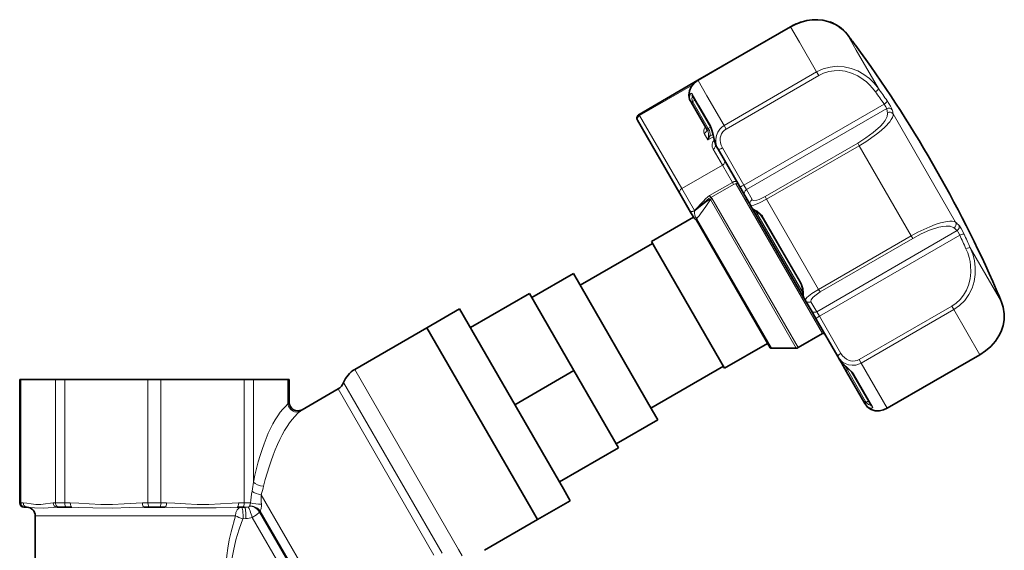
# Model space of a CAD drawing. Extents: x 1412 to 2174, y 162 to 935.
# Tile 6 of 10: x 1943 to 2174, y 535 to 659. Entities that reach past the tile are written whole.
import ezdxf

# ---------------------------------------------------------------- set-up
doc = ezdxf.new("R2010")
doc.units = 0

msp = doc.modelspace()

# ---------------------------------------------------------------- linework, layer by layer
at = {"color": 7, "lineweight": 35, "ltscale": 0.313923}
msp.add_line((2102.22, 644.94), (2123.97, 657.5), dxfattribs=at)
at = {"color": 7, "lineweight": 13, "ltscale": 0.313924}
for p, q in [((2102.24, 644.91), (2123.99, 657.47)), ((2108.83, 633.49), (2130.58, 646.05)), ((2152.67, 607.8), (2130.92, 595.24))]:
    msp.add_line(p, q, dxfattribs=at)
at = {"color": 7, "lineweight": 13, "ltscale": 0.000401}
for p, q in [((2123.99, 657.47), (2123.97, 657.5)), ((2102.24, 644.91), (2102.22, 644.94)), ((2168.43, 580.48), (2168.42, 580.51)), ((2146.69, 567.93), (2146.67, 567.96))]:
    msp.add_line(p, q, dxfattribs=at)
at = {"color": 7, "lineweight": 13, "ltscale": 0.051832}
for p, q in [((2126.06, 653.88), (2123.99, 657.47)), ((2104.31, 641.32), (2102.24, 644.91))]:
    msp.add_line(p, q, dxfattribs=at)
at = {"color": 7, "lineweight": 13, "ltscale": 0.053113}
msp.add_line((2139.39, 652.04), (2137.27, 655.72), dxfattribs=at)
at = {"color": 7, "lineweight": 13, "ltscale": 0.100994}
msp.add_line((2130.1, 646.88), (2126.06, 653.88), dxfattribs=at)
at = {"color": 7, "lineweight": 35, "ltscale": 0.002367}
msp.add_line((2138.9, 653.57), (2139.02, 653.42), dxfattribs=at)
at = {"color": 7, "lineweight": 35, "ltscale": 0.0002}
msp.add_line((2138.91, 653.55), (2138.9, 653.57), dxfattribs=at)
at = {"color": 7, "lineweight": 13, "ltscale": 0.000143}
msp.add_line((2138.91, 653.55), (2138.91, 653.56), dxfattribs=at)
at = {"color": 7, "lineweight": 35, "ltscale": 8.2e-05}
msp.add_line((2138.92, 653.55), (2138.91, 653.55), dxfattribs=at)
at = {"color": 7, "lineweight": 13, "ltscale": 0.002942}
msp.add_line((2139.06, 653.36), (2138.92, 653.55), dxfattribs=at)
at = {"color": 7, "lineweight": 35, "ltscale": 0.002949}
msp.add_line((2139.06, 653.36), (2138.92, 653.55), dxfattribs=at)
at = {"color": 7, "lineweight": 35, "ltscale": 0.000253}
msp.add_line((2139.07, 653.34), (2139.06, 653.36), dxfattribs=at)
at = {"color": 7, "lineweight": 13, "ltscale": 0.00149}
msp.add_line((2139.14, 653.25), (2139.07, 653.34), dxfattribs=at)
at = {"color": 7, "lineweight": 35, "ltscale": 0.000975}
msp.add_line((2139.14, 653.26), (2139.18, 653.19), dxfattribs=at)
at = {"color": 7, "lineweight": 35, "ltscale": 0.001054}
msp.add_line((2139.19, 653.18), (2139.14, 653.25), dxfattribs=at)
at = {"color": 7, "lineweight": 13, "ltscale": 0.130419}
msp.add_line((2144.61, 643.01), (2139.39, 652.04), dxfattribs=at)
at = {"color": 7, "lineweight": 13, "ltscale": 0.313922}
for p, q in [((2108.35, 634.32), (2130.1, 646.88)), ((2139.74, 630.18), (2117.99, 617.63)), ((2152.32, 608.4), (2130.57, 595.85)), ((2140.08, 579.38), (2161.83, 591.93)), ((2146.67, 567.96), (2168.42, 580.51))]:
    msp.add_line(p, q, dxfattribs=at)
at = {"color": 7, "lineweight": 13, "ltscale": 0.012005}
for p, q in [((2130.58, 646.05), (2130.1, 646.88)), ((2162.31, 591.1), (2161.83, 591.93))]:
    msp.add_line(p, q, dxfattribs=at)
at = {"color": 7, "lineweight": 35, "ltscale": 0.199903}
msp.add_line((2088.37, 636.94), (2102.22, 644.94), dxfattribs=at)
at = {"color": 7, "lineweight": 13, "ltscale": 0.179812}
msp.add_line((2088.51, 636.69), (2100.97, 643.88), dxfattribs=at)
at = {"color": 7, "lineweight": 13, "ltscale": 0.038951}
msp.add_line((2102.39, 639.05), (2100.83, 641.75), dxfattribs=at)
at = {"color": 7, "lineweight": 35, "ltscale": 4.1e-05}
msp.add_line((2100.86, 641.46), (2100.86, 641.45), dxfattribs=at)
at = {"color": 7, "lineweight": 35, "ltscale": 0.108916}
for p, q in [((2105.22, 633.91), (2100.86, 641.45)), ((2138.63, 576.04), (2142.99, 568.49))]:
    msp.add_line(p, q, dxfattribs=at)
at = {"color": 7, "lineweight": 13, "ltscale": 0.100995}
msp.add_line((2108.35, 634.32), (2104.31, 641.32), dxfattribs=at)
at = {"color": 7, "lineweight": 35, "ltscale": 0.001937}
for p, q in [((2100.58, 639.78), (2100.5, 639.92)), ((2141.48, 568.95), (2141.4, 569.09))]:
    msp.add_line(p, q, dxfattribs=at)
at = {"color": 7, "lineweight": 35, "ltscale": 0.088343}
msp.add_line((2100.58, 639.78), (2104.12, 633.66), dxfattribs=at)
at = {"color": 7, "lineweight": 13, "ltscale": 0.008322}
msp.add_line((2100.95, 639.96), (2101.53, 640.29), dxfattribs=at)
at = {"color": 7, "lineweight": 13, "ltscale": 0.088342}
msp.add_line((2101.07, 639.74), (2104.6, 633.62), dxfattribs=at)
at = {"color": 7, "lineweight": 13, "ltscale": 0.070665}
msp.add_line((2105.21, 634.15), (2102.39, 639.05), dxfattribs=at)
at = {"color": 7, "lineweight": 13, "ltscale": 0.475934}
for p, q in [((2112.97, 620.32), (2145.95, 639.35)), ((2113.59, 619.26), (2146.56, 638.29)), ((2130.13, 590.61), (2163.1, 609.65))]:
    msp.add_line(p, q, dxfattribs=at)
at = {"color": 7, "lineweight": 13, "ltscale": 0.003662}
msp.add_line((2088.51, 636.69), (2088.37, 636.94), dxfattribs=at)
at = {"color": 7, "lineweight": 13, "ltscale": 0.248065}
msp.add_line((2088.51, 636.69), (2098.44, 619.5), dxfattribs=at)
at = {"color": 7, "lineweight": 13, "ltscale": 0.367063}
msp.add_line((2162.75, 611.59), (2148.07, 637.02), dxfattribs=at)
at = {"color": 7, "lineweight": 35, "ltscale": 0.248063}
msp.add_line((2088, 635.57), (2097.92, 618.39), dxfattribs=at)
at = {"color": 7, "lineweight": 13, "ltscale": 0.008482}
msp.add_line((2104.6, 633.62), (2105.19, 633.96), dxfattribs=at)
at = {"color": 7, "lineweight": 13, "ltscale": 0.012004}
for p, q in [((2108.83, 633.49), (2108.35, 634.32)), ((2140.56, 578.54), (2140.08, 579.38))]:
    msp.add_line(p, q, dxfattribs=at)
at = {"color": 7, "lineweight": 13, "ltscale": 0.021444}
msp.add_line((2103.68, 632.41), (2104.54, 630.93), dxfattribs=at)
at = {"color": 7, "lineweight": 35, "ltscale": 0.008511}
msp.add_line((2104.46, 633.07), (2104.12, 633.66), dxfattribs=at)
at = {"color": 7, "lineweight": 13, "ltscale": 0.018733}
msp.add_line((2104.54, 630.93), (2105.84, 631.68), dxfattribs=at)
at = {"color": 7, "lineweight": 13, "ltscale": 0.007093}
msp.add_line((2104.89, 633.12), (2104.6, 633.62), dxfattribs=at)
at = {"color": 7, "lineweight": 13, "ltscale": 0.01085}
msp.add_line((2104.97, 631.79), (2105.72, 632.23), dxfattribs=at)
at = {"color": 7, "lineweight": 35, "ltscale": 0.000712}
msp.add_line((2104.54, 630.93), (2104.55, 630.98), dxfattribs=at)
at = {"color": 7, "lineweight": 35, "ltscale": 0.00947}
msp.add_line((2106.68, 629.22), (2106.3, 629.88), dxfattribs=at)
at = {"color": 7, "lineweight": 13, "ltscale": 8.2e-05}
msp.add_line((2106.5, 629.55), (2106.51, 629.55), dxfattribs=at)
at = {"color": 7, "lineweight": 13, "ltscale": 0.313923}
for p, q in [((2140.09, 629.58), (2118.34, 617.02)), ((2140.56, 578.54), (2162.31, 591.1))]:
    msp.add_line(p, q, dxfattribs=at)
at = {"color": 7, "lineweight": 13, "ltscale": 0.008746}
for p, q in [((2139.74, 630.18), (2140.09, 629.58)), ((2152.32, 608.4), (2152.67, 607.8))]:
    msp.add_line(p, q, dxfattribs=at)
at = {"color": 7, "lineweight": 13, "ltscale": 0.305652}
msp.add_line((2152.32, 608.4), (2140.09, 629.58), dxfattribs=at)
at = {"color": 7, "lineweight": 13, "ltscale": 0.054357}
msp.add_line((2107.96, 625), (2105.79, 628.77), dxfattribs=at)
at = {"color": 7, "lineweight": 35, "ltscale": 0.00654}
for p, q in [((2106.94, 628.77), (2106.68, 629.22)), ((2135.3, 579.65), (2135.04, 580.1))]:
    msp.add_line(p, q, dxfattribs=at)
at = {"color": 7, "lineweight": 35, "ltscale": 0.125968}
for p, q in [((2106.94, 628.77), (2111.98, 620.04)), ((2135.04, 580.1), (2130, 588.83))]:
    msp.add_line(p, q, dxfattribs=at)
at = {"color": 7, "lineweight": 13, "ltscale": 0.125969}
for p, q in [((2107.94, 629.04), (2112.97, 620.32)), ((2135.78, 580.82), (2130.74, 589.55))]:
    msp.add_line(p, q, dxfattribs=at)
at = {"color": 7, "lineweight": 13, "ltscale": 0.1375}
msp.add_line((2107.96, 625), (2098.44, 619.5), dxfattribs=at)
at = {"color": 7, "lineweight": 13, "ltscale": 0.058195}
msp.add_line((2110.29, 620.97), (2107.96, 625), dxfattribs=at)
at = {"color": 7, "lineweight": 13, "ltscale": 0.076996}
msp.add_line((2110.29, 620.97), (2104.95, 617.89), dxfattribs=at)
at = {"color": 7, "lineweight": 13, "ltscale": 0.076995}
msp.add_line((2110.56, 620.5), (2105.22, 617.42), dxfattribs=at)
at = {"color": 7, "lineweight": 13, "ltscale": 0.006699}
msp.add_line((2110.29, 620.97), (2110.56, 620.5), dxfattribs=at)
at = {"color": 7, "lineweight": 13}
for p, q in [((2131.48, 585.47), (2111.22, 620.56)), ((2105.13, 616.92), (2125.27, 582.04)), ((2105.5, 617.27), (2125.77, 582.17)), ((2021.55, 577.04), (2045.96, 534.77)), ((2018.95, 574), (2042.11, 533.89)), ((2017.65, 572.48), (2040.18, 533.46)), ((1946.51, 542.71), (1993.55, 542.71))]:
    msp.add_line(p, q, dxfattribs=at)
at = {"color": 7, "lineweight": 35, "ltscale": 0.030618}
msp.add_line((2113.2, 617.92), (2111.98, 620.04), dxfattribs=at)
at = {"color": 7, "lineweight": 13, "ltscale": 0.015309}
msp.add_line((2113.59, 619.26), (2112.97, 620.32), dxfattribs=at)
at = {"color": 7, "lineweight": 35, "ltscale": 0.055478}
msp.add_line((2097.92, 618.39), (2100.14, 614.54), dxfattribs=at)
at = {"color": 7, "lineweight": 13, "ltscale": 0.074364}
msp.add_line((2098.44, 619.5), (2101.41, 614.35), dxfattribs=at)
at = {"color": 7, "lineweight": 13, "ltscale": 0.0067}
msp.add_line((2104.95, 617.89), (2105.22, 617.42), dxfattribs=at)
at = {"color": 7, "lineweight": 35, "ltscale": 0.033753}
msp.add_line((2113.2, 617.92), (2114.55, 615.58), dxfattribs=at)
at = {"color": 7, "lineweight": 13, "ltscale": 0.033752}
msp.add_line((2113.59, 619.26), (2114.94, 616.92), dxfattribs=at)
at = {"color": 7, "lineweight": 35, "ltscale": 0.02487}
msp.add_line((2114.55, 615.58), (2113.56, 617.3), dxfattribs=at)
at = {"color": 7, "lineweight": 35, "ltscale": 0.008476}
msp.add_line((2114.89, 614.99), (2114.55, 615.58), dxfattribs=at)
at = {"color": 7, "lineweight": 35, "ltscale": 0.016385}
msp.add_line((2115.22, 614.42), (2114.57, 615.56), dxfattribs=at)
at = {"color": 7, "lineweight": 13, "ltscale": 0.008744}
msp.add_line((2117.99, 617.63), (2118.34, 617.02), dxfattribs=at)
at = {"color": 7, "lineweight": 13, "ltscale": 0.305654}
msp.add_line((2130.57, 595.85), (2118.34, 617.02), dxfattribs=at)
at = {"color": 7, "lineweight": 35, "ltscale": 0.002156}
msp.add_line((2100.14, 614.54), (2100.23, 614.39), dxfattribs=at)
at = {"color": 7, "lineweight": 13, "ltscale": 9e-05}
msp.add_line((2100.22, 614.4), (2100.23, 614.39), dxfattribs=at)
at = {"color": 7, "lineweight": 13, "ltscale": 0.000102}
msp.add_line((2100.22, 614.4), (2100.23, 614.39), dxfattribs=at)
at = {"color": 7, "lineweight": 35, "ltscale": 0.000148}
msp.add_line((2100.23, 614.39), (2100.23, 614.38), dxfattribs=at)
at = {"color": 7, "lineweight": 35, "ltscale": 0.026314}
msp.add_line((2100.23, 614.38), (2101.29, 612.56), dxfattribs=at)
at = {"color": 7, "lineweight": 35, "ltscale": 0.004031}
msp.add_line((2100.98, 613.09), (2101.14, 612.81), dxfattribs=at)
at = {"color": 7, "lineweight": 13, "ltscale": 0.000537}
msp.add_line((2101.35, 614.3), (2101.38, 614.26), dxfattribs=at)
at = {"color": 7, "lineweight": 13, "ltscale": 0.000413}
msp.add_line((2101.39, 614.24), (2101.38, 614.26), dxfattribs=at)
at = {"color": 7, "lineweight": 13, "ltscale": 0.00285}
msp.add_line((2101.57, 614.38), (2101.39, 614.24), dxfattribs=at)
at = {"color": 7, "lineweight": 13, "ltscale": 0.001531}
msp.add_line((2101.41, 614.35), (2101.5, 614.43), dxfattribs=at)
at = {"color": 7, "lineweight": 13, "ltscale": 0.00071}
msp.add_line((2101.41, 614.35), (2101.46, 614.32), dxfattribs=at)
at = {"color": 7, "lineweight": 13, "ltscale": 0.00156}
msp.add_line((2101.46, 614.32), (2101.55, 614.41), dxfattribs=at)
at = {"color": 7, "lineweight": 35, "ltscale": 0.296641}
msp.add_line((2127.09, 593.87), (2115.22, 614.42), dxfattribs=at)
at = {"color": 7, "lineweight": 13, "ltscale": 0.279415}
msp.add_line((2126.92, 594.96), (2115.75, 614.32), dxfattribs=at)
at = {"color": 7, "lineweight": 35, "ltscale": 0.142555}
msp.add_line((2091.26, 607.11), (2101.14, 612.81), dxfattribs=at)
at = {"color": 7, "lineweight": 35, "ltscale": 0.001635}
msp.add_line((2101.79, 612.19), (2101.86, 612.07), dxfattribs=at)
at = {"color": 7, "lineweight": 35, "ltscale": 0.432792}
msp.add_line((2119.17, 582.09), (2101.86, 612.07), dxfattribs=at)
at = {"color": 7, "lineweight": 13, "ltscale": 0.001654}
msp.add_line((2101.92, 612.47), (2101.98, 612.35), dxfattribs=at)
at = {"color": 7, "lineweight": 13, "ltscale": 0.437551}
msp.add_line((2101.98, 612.35), (2119.49, 582.04), dxfattribs=at)
at = {"color": 7, "lineweight": 35, "ltscale": 0.217832}
msp.add_line((2126.28, 597.43), (2117.57, 612.52), dxfattribs=at)
at = {"color": 7, "lineweight": 13, "ltscale": 0.219231}
msp.add_line((2126.41, 597.44), (2117.64, 612.63), dxfattribs=at)
at = {"color": 7, "lineweight": 13, "ltscale": 0.475935}
msp.add_line((2130.74, 589.55), (2163.71, 608.59), dxfattribs=at)
at = {"color": 7, "lineweight": 35, "ltscale": 0.245402}
for p, q in [((2091.53, 606.64), (2074.53, 596.83)), ((2108.18, 577.82), (2091.17, 568))]:
    msp.add_line(p, q, dxfattribs=at)
at = {"color": 7, "lineweight": 35, "ltscale": 0.026293}
msp.add_line((2092.32, 605.29), (2091.26, 607.11), dxfattribs=at)
at = {"color": 7, "lineweight": 35, "ltscale": 0.403267}
msp.add_line((2108.45, 577.35), (2092.32, 605.29), dxfattribs=at)
at = {"color": 7, "lineweight": 13, "ltscale": 0.183531}
msp.add_line((2173.55, 592.89), (2166.21, 605.6), dxfattribs=at)
at = {"color": 7, "lineweight": 35, "ltscale": 0.14119}
for p, q in [((2072.94, 599.59), (2063.16, 593.94)), ((2092.77, 565.24), (2082.99, 559.59))]:
    msp.add_line(p, q, dxfattribs=at)
at = {"color": 7, "lineweight": 35, "ltscale": 0.465458}
msp.add_line((2072.94, 599.59), (2091.56, 567.34), dxfattribs=at)
at = {"color": 7, "lineweight": 35, "ltscale": 0.2}
for p, q in [((2048.77, 586.87), (2062.62, 594.87)), ((2069.66, 550.67), (2083.52, 558.67))]:
    msp.add_line(p, q, dxfattribs=at)
at = {"color": 7, "lineweight": 35, "ltscale": 0.261225}
msp.add_line((2062.62, 594.87), (2073.07, 576.77), dxfattribs=at)
at = {"color": 7, "lineweight": 13, "ltscale": 0.008745}
msp.add_line((2130.57, 595.85), (2130.92, 595.24), dxfattribs=at)
at = {"color": 7, "lineweight": 13, "ltscale": 0.007398}
msp.add_line((2172.31, 595.82), (2172.54, 595.28), dxfattribs=at)
at = {"color": 7, "lineweight": 35, "ltscale": 8.3e-05}
msp.add_line((2172.31, 595.82), (2172.31, 595.82), dxfattribs=at)
at = {"color": 7, "lineweight": 35, "ltscale": 0.007374}
msp.add_line((2172.31, 595.82), (2172.55, 595.27), dxfattribs=at)
at = {"color": 7, "lineweight": 35, "ltscale": 0.008477}
msp.add_line((2127.43, 593.29), (2127.09, 593.87), dxfattribs=at)
at = {"color": 7, "lineweight": 35, "ltscale": 0.033752}
msp.add_line((2128.78, 590.95), (2127.43, 593.29), dxfattribs=at)
at = {"color": 7, "lineweight": 35, "ltscale": 0.006007}
msp.add_line((2127.67, 592.87), (2127.43, 593.29), dxfattribs=at)
at = {"color": 7, "lineweight": 13, "ltscale": 0.033753}
msp.add_line((2130.13, 590.61), (2128.77, 592.95), dxfattribs=at)
at = {"color": 7, "lineweight": 35, "ltscale": 0.11122}
for p, q in [((2046.21, 591.28), (2038.51, 586.84)), ((2072.21, 546.25), (2064.51, 541.8))]:
    msp.add_line(p, q, dxfattribs=at)
at = {"color": 7, "lineweight": 35}
for p, q in [((2046.21, 591.28), (2070.62, 549.01)), ((2038.51, 586.84), (2062.92, 544.56)), ((2038.51, 586.84), (2062.92, 544.56))]:
    msp.add_line(p, q, dxfattribs=at)
at = {"color": 7, "lineweight": 35, "ltscale": 0.030619}
msp.add_line((2130, 588.83), (2128.78, 590.95), dxfattribs=at)
at = {"color": 7, "lineweight": 13, "ltscale": 0.015308}
msp.add_line((2130.74, 589.55), (2130.13, 590.61), dxfattribs=at)
at = {"color": 7, "lineweight": 13, "ltscale": 0.152826}
msp.add_line((2168.42, 580.51), (2162.31, 591.1), dxfattribs=at)
at = {"color": 7, "lineweight": 35, "ltscale": 0.244822}
msp.add_line((2038.51, 586.84), (2021.55, 577.04), dxfattribs=at)
at = {"color": 7, "lineweight": 35, "ltscale": 0.082438}
msp.add_line((2125.77, 582.17), (2131.48, 585.47), dxfattribs=at)
at = {"color": 7, "lineweight": 35, "ltscale": 0.145701}
msp.add_line((2108.45, 577.35), (2118.54, 583.18), dxfattribs=at)
at = {"color": 7, "lineweight": 35, "ltscale": 0.07224}
msp.add_line((2119.49, 582.04), (2125.27, 582.04), dxfattribs=at)
at = {"color": 7, "lineweight": 35, "ltscale": 0.015454}
msp.add_line((2135.92, 578.58), (2135.3, 579.65), dxfattribs=at)
at = {"color": 7, "lineweight": 13, "ltscale": 8.3e-05}
msp.add_line((2135.5, 579.33), (2135.5, 579.33), dxfattribs=at)
at = {"color": 7, "lineweight": 35, "ltscale": 0.029842}
msp.add_line((2137.11, 576.51), (2135.92, 578.58), dxfattribs=at)
at = {"color": 7, "lineweight": 13, "ltscale": 0.152827}
msp.add_line((2146.67, 567.96), (2140.56, 578.54), dxfattribs=at)
at = {"color": 7, "lineweight": 35, "ltscale": 0.313922}
for p, q in [((2168.43, 580.48), (2146.69, 567.93)), ((2146.69, 567.93), (2168.43, 580.48))]:
    msp.add_line(p, q, dxfattribs=at)
at = {"color": 7, "lineweight": 35, "ltscale": 0.199999}
msp.add_line((2059.21, 568.77), (2073.07, 576.77), dxfattribs=at)
at = {"color": 7, "lineweight": 35, "ltscale": 0.261226}
msp.add_line((2073.07, 576.77), (2083.52, 558.67), dxfattribs=at)
at = {"color": 7, "lineweight": 13, "ltscale": 0.013799}
msp.add_line((2137.32, 576.95), (2136.77, 577.91), dxfattribs=at)
at = {"color": 7, "lineweight": 35, "ltscale": 0.107119}
msp.add_line((2141.4, 569.09), (2137.11, 576.51), dxfattribs=at)
at = {"color": 7, "lineweight": 13, "ltscale": 0.004461}
msp.add_line((2137.32, 576.95), (2137.63, 577.13), dxfattribs=at)
at = {"color": 7, "lineweight": 13, "ltscale": 0.107119}
msp.add_line((2141.6, 569.53), (2137.32, 576.95), dxfattribs=at)
at = {"color": 7, "lineweight": 35, "ltscale": 0.003806}
for p, q in [((1942.84, 574.71), (1943.14, 574.71)), ((2005.88, 574.71), (2006.18, 574.71))]:
    msp.add_line(p, q, dxfattribs=at)
at = {"color": 7, "lineweight": 35, "ltscale": 0.3625}
msp.add_line((1942.84, 545.71), (1942.84, 574.71), dxfattribs=at)
at = {"color": 7, "lineweight": 35, "ltscale": 0.101306}
for p, q in [((1951.25, 574.71), (1943.14, 574.71)), ((2005.88, 574.71), (1997.77, 574.71))]:
    msp.add_line(p, q, dxfattribs=at)
at = {"color": 7, "lineweight": 13, "ltscale": 0.3625}
for p, q in [((1943.14, 545.71), (1943.14, 574.71)), ((1951.25, 545.71), (1951.25, 574.71)), ((1953.41, 545.71), (1953.41, 574.71)), ((1972.98, 545.71), (1972.98, 574.71)), ((1976.04, 545.71), (1976.04, 574.71)), ((1995.61, 545.71), (1995.61, 574.71))]:
    msp.add_line(p, q, dxfattribs=at)
at = {"color": 7, "lineweight": 35, "ltscale": 0.02706}
for p, q in [((1951.25, 574.71), (1953.41, 574.71)), ((1995.61, 574.71), (1997.77, 574.71))]:
    msp.add_line(p, q, dxfattribs=at)
at = {"color": 7, "lineweight": 35, "ltscale": 0.244574}
for p, q in [((1972.98, 574.71), (1953.41, 574.71)), ((1995.61, 574.71), (1976.04, 574.71))]:
    msp.add_line(p, q, dxfattribs=at)
at = {"color": 7, "lineweight": 35, "ltscale": 0.038269}
msp.add_line((1972.98, 574.71), (1976.04, 574.71), dxfattribs=at)
at = {"color": 7, "lineweight": 13, "ltscale": 0.301292}
msp.add_line((1997.77, 550.61), (1997.77, 574.71), dxfattribs=at)
at = {"color": 7, "lineweight": 13, "ltscale": 0.072118}
msp.add_line((2005.88, 568.94), (2005.88, 574.71), dxfattribs=at)
at = {"color": 7, "lineweight": 35, "ltscale": 0.067356}
msp.add_line((2006.18, 569.32), (2006.18, 574.71), dxfattribs=at)
at = {"color": 7, "lineweight": 13, "ltscale": 0.109615}
msp.add_line((2138.84, 575.91), (2143.23, 568.32), dxfattribs=at)
at = {"color": 7, "lineweight": 35, "ltscale": 0.122238}
msp.add_line((2017.65, 572.48), (2009.18, 567.59), dxfattribs=at)
at = {"color": 7, "lineweight": 13, "ltscale": 0.006096}
msp.add_line((2005.88, 568.94), (2006.18, 569.32), dxfattribs=at)
at = {"color": 7, "lineweight": 13, "ltscale": 0.008321}
msp.add_line((2141.74, 569.32), (2142.32, 569.65), dxfattribs=at)
at = {"color": 7, "lineweight": 13, "ltscale": 0.007418}
msp.add_line((2008.72, 567.22), (2009.18, 567.59), dxfattribs=at)
at = {"color": 7, "lineweight": 35, "ltscale": 0.030348}
msp.add_line((2091.56, 567.34), (2092.77, 565.24), dxfattribs=at)
at = {"color": 7, "lineweight": 35, "ltscale": 4e-05}
msp.add_line((2142.99, 568.49), (2142.99, 568.49), dxfattribs=at)
at = {"color": 7, "lineweight": 35, "ltscale": 0.039785}
for p, q in [((2070.62, 549.01), (2072.21, 546.25)), ((2062.92, 544.56), (2064.51, 541.8)), ((2062.92, 544.56), (2064.51, 541.8))]:
    msp.add_line(p, q, dxfattribs=at)
at = {"color": 7, "lineweight": 13, "ltscale": 0.407175}
msp.add_line((2015.89, 519.43), (1999.6, 547.64), dxfattribs=at)
at = {"color": 7, "lineweight": 13, "ltscale": 0.003806}
msp.add_line((1942.84, 545.71), (1943.14, 545.71), dxfattribs=at)
at = {"color": 7, "lineweight": 13, "ltscale": 0.006789}
msp.add_line((1943.69, 545.71), (1943.14, 545.71), dxfattribs=at)
at = {"color": 7, "lineweight": 35, "ltscale": 0.002855}
msp.add_line((1943.84, 544.71), (1944.07, 544.71), dxfattribs=at)
at = {"color": 7, "lineweight": 35, "ltscale": 0.006787}
for p, q in [((1944.61, 544.71), (1944.07, 544.71)), ((1952.17, 544.71), (1951.63, 544.71))]:
    msp.add_line(p, q, dxfattribs=at)
at = {"color": 7, "lineweight": 13, "ltscale": 0.006787}
msp.add_line((1951.25, 545.71), (1950.7, 545.71), dxfattribs=at)
at = {"color": 7, "lineweight": 13, "ltscale": 0.02706}
msp.add_line((1951.25, 545.71), (1953.41, 545.71), dxfattribs=at)
at = {"color": 7, "lineweight": 35, "ltscale": 0.020296}
msp.add_line((1952.17, 544.71), (1953.8, 544.71), dxfattribs=at)
at = {"color": 7, "lineweight": 13, "ltscale": 0.016386}
for p, q in [((1954.72, 545.71), (1953.41, 545.71)), ((1972.98, 545.71), (1971.67, 545.71)), ((1977.35, 545.71), (1976.04, 545.71)), ((1995.61, 545.71), (1994.3, 545.71))]:
    msp.add_line(p, q, dxfattribs=at)
at = {"color": 7, "lineweight": 35, "ltscale": 0.016386}
for p, q in [((1955.11, 544.71), (1953.8, 544.71)), ((1973.36, 544.71), (1972.05, 544.71)), ((1976.97, 544.71), (1975.66, 544.71)), ((1995.22, 544.71), (1993.91, 544.71))]:
    msp.add_line(p, q, dxfattribs=at)
at = {"color": 7, "lineweight": 13, "ltscale": 0.038269}
msp.add_line((1972.98, 545.71), (1976.04, 545.71), dxfattribs=at)
at = {"color": 7, "lineweight": 35, "ltscale": 0.028702}
msp.add_line((1973.36, 544.71), (1975.66, 544.71), dxfattribs=at)
at = {"color": 7, "lineweight": 35, "ltscale": 0.004726}
msp.add_line((1995.22, 544.71), (1995.6, 544.71), dxfattribs=at)
at = {"color": 7, "lineweight": 13, "ltscale": 0.018716}
msp.add_line((1995.61, 545.71), (1997.1, 545.71), dxfattribs=at)
at = {"color": 7, "lineweight": 13, "ltscale": 0.001007}
msp.add_line((1996.82, 544.91), (1996.85, 544.99), dxfattribs=at)
at = {"color": 7, "lineweight": 13, "ltscale": 0.357439}
msp.add_line((2013.66, 519.04), (1999.37, 543.8), dxfattribs=at)
at = {"color": 7, "lineweight": 35, "ltscale": 0.396651}
msp.add_line((1946.51, 542.71), (1946.51, 510.98), dxfattribs=at)
at = {"color": 7, "lineweight": 13, "ltscale": 0.008528}
msp.add_line((1995.3, 542.02), (1995.99, 542.05), dxfattribs=at)
at = {"color": 7, "lineweight": 13, "ltscale": 0.340755}
msp.add_line((1997.49, 542.32), (2011.13, 518.71), dxfattribs=at)
at = {"color": 7, "lineweight": 13, "ltscale": 0.353391}
msp.add_line((1999.21, 543.59), (2013.35, 519.1), dxfattribs=at)
at = {"color": 7, "lineweight": 35, "ltscale": 0.179994}
msp.add_line((2064.51, 541.8), (2052.04, 534.6), dxfattribs=at)
at = {"color": 7, "lineweight": 13, "ltscale": 0.020716}
msp.add_line((2046.78, 533.33), (2045.96, 534.77), dxfattribs=at)
at = {"color": 7, "lineweight": 35}
for points in [[(2137.26, 655.73), (2136.18, 656.89), (2134.86, 657.86), (2133.86, 658.38), (2132.76, 658.77), (2131.59, 659.03), (2130.36, 659.15), (2129.08, 659.12), (2127.78, 658.94), (2126.48, 658.6), (2125.2, 658.12), (2123.97, 657.5)], [(2102.22, 644.94), (2101.32, 644.26), (2100.63, 643.4), (2100.21, 642.43), (2100.08, 641.42), (2100.26, 640.45), (2100.5, 639.92)], [(2106.5, 629.55), (2106.06, 630.75), (2105.68, 632.43), (2105.41, 633.47), (2105.22, 633.91)], [(2117.57, 612.52), (2116.89, 613.4), (2115.96, 614.16), (2115.18, 614.7), (2115.02, 614.83)], [(2101.29, 612.56), (2101.36, 612.47), (2101.58, 612.35)], [(2127.01, 594.06), (2126.95, 594.57), (2126.81, 595.9), (2126.53, 596.91), (2126.28, 597.43)], [(2173.55, 592.87), (2173.95, 591.67), (2174.19, 590.07), (2174.15, 588.72), (2173.91, 587.35), (2173.44, 585.97), (2172.94, 584.96), (2172.09, 583.67), (2171.04, 582.47), (2169.81, 581.4), (2168.43, 580.48)], [(2135.5, 579.33), (2136.32, 578.35), (2137.58, 577.17), (2138.34, 576.43), (2138.63, 576.04)], [(2141.48, 568.95), (2142.07, 568.21), (2142.88, 567.66), (2143.85, 567.37), (2144.9, 567.34), (2145.82, 567.54), (2146.69, 567.93)], [(2141.48, 568.95), (2142.07, 568.21), (2142.88, 567.66), (2143.85, 567.37), (2144.9, 567.34), (2145.82, 567.54), (2146.69, 567.93)]]:
    msp.add_lwpolyline(points, dxfattribs=at)
at = {"color": 7, "lineweight": 13}
for points in [[(2123.99, 657.47), (2125.48, 658.2), (2127.04, 658.74), (2128.63, 659.05), (2130.21, 659.14), (2131.73, 658.99), (2133.4, 658.55), (2134.9, 657.83), (2136.2, 656.88), (2137.27, 655.72)], [(2130.1, 646.88), (2131.63, 647.6), (2133.25, 648.04), (2134.92, 648.21), (2136.59, 648.1), (2138.21, 647.73), (2139.75, 647.13), (2141.18, 646.32), (2142.49, 645.33), (2143.62, 644.23), (2144.61, 643.01)], [(2130.58, 646.05), (2131.72, 646.6), (2132.93, 646.98), (2134.22, 647.19), (2135.53, 647.21), (2136.82, 647.04), (2138.32, 646.62), (2139.74, 645.98), (2141.06, 645.15), (2141.82, 644.54), (2142.53, 643.87), (2143.26, 643.08), (2143.92, 642.23)], [(2100.5, 639.92), (2100.23, 640.55), (2100.1, 641.24), (2100.13, 641.96), (2100.32, 642.71), (2100.68, 643.43), (2101.2, 644.09), (2101.68, 644.54), (2102.24, 644.91)], [(2100.45, 640.04), (2100.24, 640.85), (2100.32, 641.51), (2100.47, 641.77), (2100.56, 641.84), (2100.65, 641.87), (2100.75, 641.84), (2100.83, 641.75)], [(2100.95, 639.96), (2100.8, 640.65), (2100.92, 641.18), (2100.97, 641.27)], [(2146.56, 638.29), (2146.56, 638.33), (2146.54, 638.42), (2146.39, 638.73), (2145.95, 639.35)], [(2147.88, 638), (2147.79, 638.23), (2147.47, 638.84), (2146.65, 640.13)], [(2146.75, 637.32), (2146.77, 637.15), (2146.64, 636.42), (2146.18, 635.52), (2145.7, 634.88), (2145.09, 634.19), (2143.4, 632.67), (2141.68, 631.4), (2139.74, 630.18)], [(2148.07, 637.02), (2148.04, 636.65), (2147.9, 636.22), (2147.64, 635.73), (2147.26, 635.2), (2146.17, 634), (2145.22, 633.14), (2144.13, 632.26), (2141.64, 630.52), (2140.09, 629.58)], [(2105.21, 634.15), (2105.42, 633.68), (2105.7, 632.53), (2106.05, 630.86), (2106.3, 630.04), (2106.51, 629.55)], [(2106.94, 628.77), (2106.6, 629.51), (2106.41, 630.3), (2106.38, 631.12), (2106.53, 631.96), (2106.85, 632.76), (2107.34, 633.48), (2107.81, 633.94), (2108.35, 634.32)], [(2104.46, 633.07), (2104.58, 632.78), (2104.66, 632.46), (2104.69, 631.82)], [(2104.89, 633.12), (2105, 632.84), (2105.04, 632.2), (2104.97, 631.79)], [(2107.94, 629.04), (2107.63, 629.71), (2107.48, 630.27), (2107.42, 630.85), (2107.46, 631.39), (2107.58, 631.92), (2107.78, 632.39), (2108.06, 632.83), (2108.42, 633.2), (2108.83, 633.49)], [(2105.91, 630.73), (2105.72, 630.5), (2105.59, 630.22), (2105.52, 629.92), (2105.52, 629.59), (2105.58, 629.24), (2105.79, 628.77)], [(2106.15, 630.44), (2106.15, 630.29), (2106.3, 629.88)], [(2110.29, 620.97), (2110.7, 621.15), (2111.09, 621.21), (2111.28, 621.16), (2111.39, 621.06)], [(2110.56, 620.5), (2110.94, 620.64), (2111.1, 620.64), (2111.19, 620.59), (2111.22, 620.56)], [(2101.5, 614.43), (2103.41, 616.46), (2104.08, 617.17), (2104.46, 617.53), (2104.95, 617.89)], [(2101.55, 614.41), (2103.66, 616.26), (2104.39, 616.87), (2104.79, 617.16), (2105.22, 617.42)], [(2105.13, 616.92), (2105.11, 616.94), (2105.09, 616.95), (2105.04, 616.96), (2104.93, 616.93), (2104.59, 616.74), (2104.21, 616.49), (2103.48, 615.93), (2101.57, 614.38)], [(2118.34, 617.02), (2116.7, 616.16), (2115.31, 615.61), (2114.72, 615.51), (2114.62, 615.53), (2114.58, 615.55), (2114.55, 615.58)], [(2117.99, 617.63), (2116.59, 616.97), (2116.01, 616.79), (2115.3, 616.73), (2115.02, 616.83), (2114.94, 616.92)], [(2101.35, 614.3), (2101.01, 614.18), (2100.67, 614.17), (2100.33, 614.29), (2100.22, 614.4)], [(2101.38, 614.26), (2101.03, 614.15), (2100.68, 614.13), (2100.35, 614.27), (2100.23, 614.39), (2100.23, 614.39)], [(2101.39, 614.24), (2101.42, 613.77), (2101.51, 613.25), (2101.65, 612.83), (2101.83, 612.54), (2101.92, 612.47)], [(2114.95, 614.93), (2115.19, 614.76), (2116.04, 614.25), (2116.93, 613.54), (2117.34, 613.08), (2117.64, 612.63)], [(2162.75, 611.59), (2162.42, 611.75), (2161.97, 611.84), (2161.42, 611.86), (2160.76, 611.8), (2159.18, 611.46), (2157.96, 611.07), (2156.66, 610.56), (2153.9, 609.27), (2152.32, 608.4)], [(2163.5, 610.94), (2163.66, 610.75), (2164.03, 610.16), (2164.73, 608.81)], [(2162.35, 610.3), (2162.21, 610.4), (2161.51, 610.66), (2160.51, 610.7), (2159.71, 610.61), (2158.81, 610.42), (2156.65, 609.73), (2154.69, 608.87), (2152.67, 607.8)], [(2163.1, 609.65), (2163.13, 609.63), (2163.2, 609.56), (2163.39, 609.28), (2163.71, 608.59)], [(2161.83, 591.93), (2162.87, 592.64), (2163.81, 593.5), (2164.63, 594.52), (2165.3, 595.64), (2165.81, 596.84), (2166.19, 598.35), (2166.35, 599.9), (2166.28, 601.46), (2166.14, 602.42), (2165.92, 603.37), (2165.59, 604.4), (2165.18, 605.39)], [(2162.31, 591.1), (2163.69, 592.07), (2164.88, 593.25), (2165.86, 594.61), (2166.61, 596.12), (2167.1, 597.7), (2167.35, 599.33), (2167.36, 600.98), (2167.16, 602.6), (2166.77, 604.13), (2166.21, 605.6)], [(2126.41, 597.44), (2126.73, 596.76), (2126.91, 596.07), (2127.03, 594.92), (2127.04, 594.08), (2127.06, 593.95)], [(2130.57, 595.85), (2129, 594.85), (2127.83, 593.92), (2127.45, 593.47), (2127.41, 593.37), (2127.41, 593.32), (2127.43, 593.29)], [(2130.92, 595.24), (2129.65, 594.36), (2129.2, 593.94), (2128.79, 593.36), (2128.74, 593.06), (2128.77, 592.95)], [(2168.42, 580.51), (2169.8, 581.43), (2171.04, 582.52), (2172.11, 583.74), (2172.97, 585.06), (2173.61, 586.46), (2174.06, 588.13), (2174.19, 589.78), (2174.01, 591.38), (2173.55, 592.89)], [(2135.78, 580.82), (2136.2, 580.23), (2136.61, 579.82), (2137.08, 579.48), (2137.57, 579.24), (2138.08, 579.08), (2138.6, 579.01), (2139.12, 579.04), (2139.61, 579.16), (2140.08, 579.38)], [(2135.04, 580.1), (2135.51, 579.44), (2136.1, 578.88), (2136.8, 578.44), (2137.6, 578.14), (2138.45, 578.02), (2139.32, 578.09), (2139.96, 578.26), (2140.56, 578.54)], [(2138.84, 575.91), (2138.54, 576.33), (2137.67, 577.15), (2136.64, 578.05), (2136.15, 578.54), (2135.5, 579.33)], [(2141.74, 569.32), (2142.26, 568.85), (2142.78, 568.68), (2142.88, 568.68)], [(2141.48, 568.95), (2141.89, 568.4), (2142.42, 567.94), (2143.06, 567.6), (2143.81, 567.4), (2144.61, 567.35), (2145.44, 567.46), (2146.07, 567.66), (2146.67, 567.96)], [(2141.55, 568.85), (2142.15, 568.25), (2142.77, 568), (2143.06, 568), (2143.17, 568.04), (2143.24, 568.1), (2143.27, 568.2), (2143.23, 568.32)], [(1943.69, 545.71), (1944.51, 545.66), (1945.54, 545.5), (1946.67, 545.37), (1947.8, 545.37), (1948.94, 545.51), (1950.09, 545.68), (1950.7, 545.71)], [(1944.61, 544.71), (1945.16, 544.68), (1946.34, 544.54), (1948.39, 544.49), (1949.55, 544.58), (1950.76, 544.68), (1951.63, 544.71)], [(1954.72, 545.71), (1956.7, 545.66), (1959.19, 545.5), (1961.92, 545.37), (1964.66, 545.37), (1967.41, 545.51), (1970.18, 545.68), (1971.67, 545.71)], [(1955.11, 544.71), (1956.73, 544.68), (1960.02, 544.54), (1964.72, 544.48), (1968.54, 544.62), (1972.05, 544.71)], [(1976.97, 544.71), (1978.72, 544.68), (1982.2, 544.54), (1988.99, 544.54), (1992.31, 544.68), (1993.91, 544.71)], [(1977.35, 545.71), (1979.33, 545.66), (1981.82, 545.5), (1984.55, 545.37), (1987.29, 545.37), (1990.04, 545.51), (1992.8, 545.68), (1994.29, 545.71)], [(1996.82, 544.91), (1996.77, 544.87), (1996.57, 544.79)], [(1996.85, 544.99), (1997.09, 545.64), (1997.1, 545.71)], [(1999.37, 543.8), (1999.56, 544.39), (1999.63, 545.06), (1999.62, 545.43)], [(1999.08, 512.88), (1997.12, 515.12), (1996.11, 516.42), (1995.16, 517.78), (1994.25, 519.25), (1993.26, 521.17), (1992.43, 523.23), (1992.05, 524.47), (1991.75, 525.74), (1991.52, 527.07), (1991.38, 528.41), (1991.31, 530.02), (1991.34, 531.63), (1991.48, 533.37), (1991.71, 535.09), (1992.07, 537.04), (1992.5, 538.96), (1993.55, 542.71)], [(2000.04, 514.26), (1998.09, 516.26), (1997.09, 517.43), (1996.11, 518.69), (1995.19, 520.07), (1994.24, 521.77), (1993.47, 523.62), (1992.9, 525.58), (1992.6, 527.46), (1992.49, 529.39), (1992.58, 531.32), (1992.76, 532.9), (1993.04, 534.47), (1993.66, 537.04), (1994.43, 539.56), (1995.3, 542.02)], [(1999.21, 543.59), (1998.45, 542.89), (1997.49, 542.32)]]:
    msp.add_lwpolyline(points, dxfattribs=at)
at = {"color": 7, "lineweight": 35}
for centre, radius, start, end in [((2130.32, 646.52), 12.68, 106.844, 120.0408), ((2130.42, 650.45), 8.64, 37.6891, 71.1451), ((2017.13, 562.88), 151.84, 36.676, 37.7023), ((1897.53, 475.42), 300, 30, 36.3375), ((2088.87, 636.07), 1, 120, 210), ((2111.04, 631.74), 5.04, 205.739, 210.0039), ((1897.53, 475.42), 300, 23.662, 30), ((2115.54, 615.37), 0.744, 210.05, 225.6274), ((2101.43, 611.93), 0.445, 35.0499, 70.6278), ((2033.06, 535.26), 151.85, 22.2978, 23.2795), ((2127.73, 594.24), 0.744, 194.3726, 209.9502), ((2131.68, 585.12), 0.4, 30, 120), ((2119.49, 583.04), 1, 251.5524, 269.9997), ((2125.27, 583.04), 1, 270.0014, 299.9986), ((2139.67, 582.17), 5.04, 209.9967, 214.2606), ((2024.55, 571.85), 6, 120, 158.9424), ((2016.15, 575.08), 3, 300, 338.9424), ((2008.18, 569.32), 2, 180.0001, 300), ((1943.84, 545.71), 1, 180, 270), ((1944.51, 542.71), 2, 0, 90)]:
    msp.add_arc(centre, radius, start, end, dxfattribs=at)
at = {"color": 7, "lineweight": 13}
for centre, radius, start, end in [((2101.18, 641.64), 0.369, 162.4386, 209.6587), ((2103.06, 641.21), 2.86, 204.2814, 210.0025), ((2103.23, 640.98), 2.49, 204.1847, 210.0024), ((2147.24, 636.43), 1.02, 35.6271, 119.1215), ((2100.04, 632.14), 4.66, 344.9562, 356.0672), ((2101.13, 633.16), 4.07, 326.7889, 340.3838), ((2104.65, 629.97), 1.85, 80.2032, 88.9096), ((2106.81, 629.83), 1.28, 127.2498, 134.8393), ((2106.48, 631.61), 1.04, 236.7084, 248.2887), ((2110.8, 631.6), 4.76, 205.5649, 210.003), ((2069.7, 638.99), 41.74, 322.1054, 328.0788), ((2106.06, 616.3), 1.12, 119.8093, 146.3876), ((2101.27, 614.45), 0.171, 297.6998, 321.9286), ((2101.18, 614.64), 0.428, 297.6163, 311.4465), ((2077.58, 632.95), 31.81, 319.9108, 321.9661), ((2115.11, 615.12), 0.253, 210.2326, 229.3643), ((2115.28, 615.1), 0.372, 207.3613, 225.5386), ((2102.74, 611.93), 0.986, 146.8774, 164.7549), ((2161.83, 611.17), 1.02, 300.8785, 24.3729), ((2127.37, 594.15), 0.372, 194.4616, 212.6387), ((2127.31, 594), 0.253, 190.6397, 209.7691), ((2139.42, 582.02), 4.76, 209.997, 214.435), ((2143.76, 570.78), 2.49, 209.9975, 215.8153), ((2143.88, 570.52), 2.86, 209.9975, 215.7186), ((2143.3, 568.68), 0.369, 210.3413, 257.5615), ((2022.53, 544.01), 25.49, 169.9241, 176.1769), ((1938.1, 558.8), 60.23, 350.1284, 352.186), ((1961.17, 559.34), 40.17, 343.0692, 346.0737), ((2017.36, 546.69), 17.78, 176.9466, 184.0904), ((1995.72, 549.51), 4.8, 268.6172, 280.2031), ((1997.43, 545.02), 2.29, 321.2104, 327.8853), ((1995.85, 547.15), 5.1, 271.513, 288.7842)]:
    msp.add_arc(centre, radius, start, end, dxfattribs=at)
for centre, major_axis, ratio, start_param, end_param in [((1889.46, 489.4), (259.05, 149.57), 0.707107, 0.082573, 0.095339), ((2143.79, 642.45), (-0.813, -0.583), 0.257644, 1.545295, 3.039916), ((1900.6, 470.1), (-258.19, -149.07), 0.965926, 3.22472, 3.236932), ((1900.49, 470.3), (-259.05, -149.57), 0.965926, 3.22472, 3.236932), ((2100.81, 640.21), (0.365, 0.164), 0.705279, 3.169039, 4.784113), ((2100.93, 639.98), (-0.346, -0.2), 0.707107, 0, 1.570796), ((2145.82, 639.58), (0.82, 0.573), 0.257924, 4.690145, 6.184766), ((2147.04, 637.46), (-0.978, -0.211), 0.96259, 3.518261, 5.012882), ((2088.87, 636.07), (-0.866, -0.5), 0.707107, 4.712389, 6.283185), ((1886.06, 495.29), (258.19, 149.07), 0.258819, 6.187846, 6.200058), ((1886.5, 494.52), (259.05, 149.57), 0.258819, 6.187846, 6.200058), ((2105.41, 633.41), (1.73, 1), 0.707107, 2.095422, 3.141593), ((2105.56, 634.11), (0.346, 0.2), 0.751279, 2.346785, 3.141576), ((2103.33, 633.03), (0.866, 0.5), 0.707107, 4.712389, 6.283185), ((2104.46, 633.86), (-0.346, -0.2), 0.707107, 0, 1.570796), ((2104.8, 633.27), (0.346, 0.2), 0.423387, 3.141593, 4.712389), ((2105.43, 629.38), (-0.866, -0.5), 0.707107, 1.570796, 3.141593), ((2107.81, 629.27), (0.866, 0.5), 0.258819, 3.141593, 4.712389), ((2107.61, 625.61), (-0.866, -0.5), 0.707107, 1.570796, 3.141593), ((2111.04, 620.86), (0.346, 0.2), 0.869981, 4.712389, 6.283185), ((2112.85, 620.54), (0.866, 0.5), 0.258819, 3.141593, 4.712389), ((2098.79, 618.89), (-0.866, -0.5), 0.707107, 4.712389, 6.283185), ((2114.07, 618.42), (0.866, 0.5), 0.965926, 1.570796, 3.141593), ((2099.44, 613.21), (6.05, 4.07), 0.183258, 6.270545, 6.483616), ((2113.97, 617.39), (-0.346, -0.2), 0.965926, 6.283185, 6.351405), ((2115.42, 616.08), (0.866, 0.5), 0.965926, 1.570796, 3.141593), ((2101.1, 614.88), (0.866, 0.5), 0.919115, 3.129782, 3.141593), ((2101.1, 614.88), (0.866, 0.5), 0.709207, 3.141593, 4.642689), ((2115.57, 614.62), (-0.346, -0.2), 0.385659, 5.350859, 6.283185), ((2117.91, 612.72), (0.346, 0.2), 0.195924, 2.346785, 3.141576), ((1908.56, 456.32), (-259.05, -149.57), 0.258819, 3.22472, 3.236932), ((2162.62, 610.49), (0.671, 0.741), 0.96259, 4.411896, 5.906517), ((1909, 455.55), (-258.19, -149.07), 0.258819, 3.22472, 3.236932), ((2163.84, 608.36), (0.906, 0.424), 0.257925, 0.09842, 1.593041), ((1894.46, 480.74), (258.19, 149.07), 0.965926, 6.187846, 6.200058), ((1894.58, 480.54), (259.05, 149.57), 0.965926, 6.187846, 6.200058), ((2165.31, 605.17), (0.911, 0.412), 0.257644, 0.101677, 1.596298), ((2126.63, 597.63), (0.346, 0.2), 0.195924, 3.141609, 3.936401), ((1905.6, 461.44), (-259.05, -149.57), 0.707107, 3.046254, 3.058466), ((2128.29, 593.79), (-0.866, -0.5), 0.965926, 6.283185, 7.853982), ((2129.64, 591.45), (-0.866, -0.5), 0.965926, 6.283185, 7.853982), ((2130.87, 589.33), (-0.866, -0.5), 0.258819, 4.712389, 6.283185), ((2135.91, 580.6), (-0.866, -0.5), 0.258819, 4.712388, 6.283188), ((2136.27, 578.78), (0.346, 0.2), 0.998147, 3.141593, 4.250201), ((2137.46, 576.71), (0.346, 0.2), 0.707107, 1.570796, 3.141593), ((2138.98, 576.24), (-0.346, -0.2), 0.751279, 6.28318, 7.077993), ((2141.74, 569.29), (0.346, 0.2), 0.707107, 1.570796, 3.141593), ((2141.88, 569.07), (0.324, 0.234), 0.70528, 1.499073, 3.114147), ((2006.83, 539.59), (-2.47, -30.65), 0.341993, 3.461822, 4.372199), ((2008.67, 539.59), (-3.75, -28.94), 0.350569, 3.491805, 4.402224), ((2007.72, 568.94), (1.27, -1.54), 0.881063, 4.084141, 6.095379), ((1999.12, 548.47), (1.94, -0.5), 0.363113, 3.761477, 5.055461), ((1999.62, 550.61), (1.96, -0.4), 0.434193, 3.58035, 5.079343), ((1944.07, 545.71), (0, 1), 0.923879, 1.570796, 3.141593), ((1944.61, 545.71), (0, 1), 0.92388, 1.570796, 3.141593), ((1951.63, 545.71), (0, 1), 0.92388, 1.570801, 3.141576), ((1952.17, 545.71), (0, 1), 0.923879, 1.570796, 3.141593), ((1953.8, 545.71), (0, 1), 0.382683, 1.570796, 3.141593), ((1955.11, 545.71), (0, 1), 0.382683, 1.570796, 3.141593), ((1972.05, 545.71), (0, 1), 0.382683, 1.570801, 3.141576), ((1973.36, 545.71), (0, 1), 0.382683, 1.570796, 3.141593), ((1975.66, 545.71), (0, 1), 0.382684, 3.141593, 4.712389), ((1976.97, 545.71), (0, 1), 0.382683, 3.141593, 4.712389), ((1994.91, 542.71), (0, -2), 0.67986, 3.141593, 4.712389), ((1993.91, 545.71), (0, 1), 0.382683, 3.141576, 4.712384), ((1994.91, 542.71), (0, -2), 0.212975, 1.217399, 3.141593), ((1995.22, 545.71), (0, 1), 0.382683, 3.141593, 4.712389), ((1995.6, 542.71), (0, -2), 0.204256, 1.230756, 3.141593), ((1997.13, 542.94), (0.63, -1.9), 0.07861, 1.208979, 2.877532), ((1997.73, 543.32), (1.56, -1.25), 0.651885, 1.056463, 2.601058), ((1997.89, 543.54), (1.7, -1.05), 0.605841, 0.978186, 2.536218), ((1998.62, 545.71), (1.99, -0.19), 0.110324, 3.858956, 5.251608), ((1994.91, 542.71), (1.9, -0.63), 0.278791, 4.010491, 5.01513)]:
    msp.add_ellipse(centre, major_axis=major_axis, ratio=ratio, start_param=start_param, end_param=end_param, dxfattribs=at)

doc.saveas('drawing.dxf')
